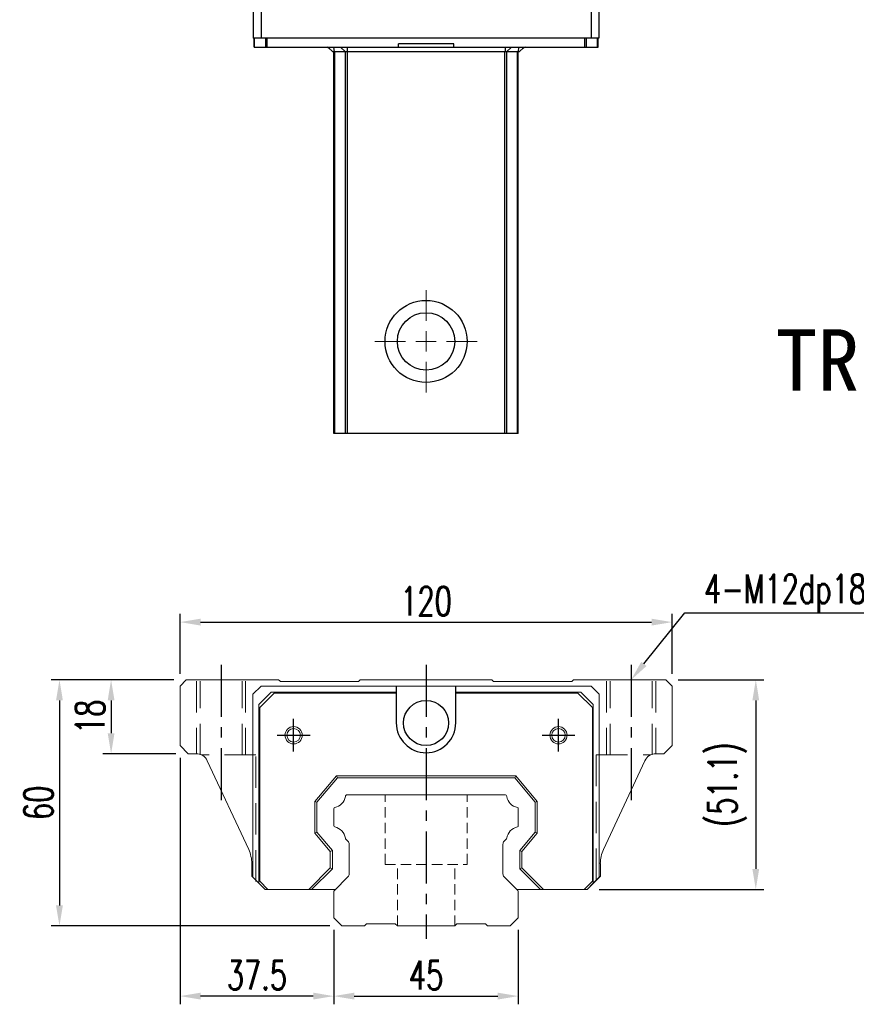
# Model space of a CAD drawing. Header units: millimetres. Extents: x 61 to 618, y 619 to 1076.
# Tile 1 of 3: x 61 to 265, y 629 to 869. Entities that reach past the tile are written whole.
import ezdxf
from ezdxf import colors
from ezdxf.entities.mleader import LeaderData, LeaderLine
from ezdxf.enums import TextEntityAlignment as Align
from ezdxf.math import Vec2, Vec3

# ---------------------------------------------------------------- set-up
doc = ezdxf.new("R2010")
doc.units = ezdxf.units.MM
doc.header["$LTSCALE"] = 2
doc.header["$PDSIZE"] = -1
for name, pattern in [('CENTER', [10.16, 6.35, -1.27, 1.27, -1.27]), ('DASHED', [0.75, 0.5, -0.25]), ('HIDDEN', [1.905, 1.27, -0.635])]:
    doc.linetypes.add(name, pattern=pattern)
for name, color, linetype in [('CHA', 2, 'Continuous'), ('CL', 1, 'CENTER'), ('HID', 2, 'DASHED'), ('OUT', 3, 'Continuous')]:
    doc.layers.add(name, color=color, linetype=linetype)
doc.styles.add('DIM-7', font='SIMPLEX.shx', dxfattribs={"width": 0.7, "bigfont": 'chineset.shx'})
doc.styles.add('T', font='kaiu.ttf')
doc.dimstyles.new('CNS', dxfattribs={"dimtxt": 3.5, "dimasz": 2.5, "dimexe": 1, "dimexo": 1.5, "dimgap": 0.09, "dimtad": 0, "dimdsep": 46, "dimtxsty": 'DIM-7', "dimcen": 0.09, "dimclrd": 1, "dimclre": 1, "dimclrt": 4, "dimadec": 0, "dimazin": 0, "dimtfac": 1, "dimtix": 1, "dimtmove": 2, "dimatfit": 3, "dimfxl": 1, "dimtvp": 0.971429, "dimtolj": 1, "dimarcsym": 0})

# ---------------------------------------------------------------- blocks, each defined once
blk = doc.blocks.new('*D8')
at = {"color": 7, "lineweight": -2}
for p, q in [((137.12, 647.34), (137.12, 629.21)), ((182.12, 647.34), (182.12, 629.21)), ((142.12, 631.21), (177.12, 631.21))]:
    blk.add_line(p, q, dxfattribs=at)
at = {"color": 7}
for points in [[(142.12, 632.05), (142.12, 630.38), (137.12, 631.21)], [(177.12, 632.05), (177.12, 630.38), (182.12, 631.21)]]:
    blk.add_solid(points, dxfattribs=at)
at = {"layer": 'DEFPOINTS', "color": 0}
for p in [(137.12, 650.34), (182.12, 650.34), (182.12, 631.21)]:
    blk.add_point(p, dxfattribs=at)
at = {"color": 7, "insert": (159.62, 636.31), "char_height": 7, "attachment_point": 5, "style": 'DIM-7'}
blk.add_mtext('\\A1;45', dxfattribs=at)
blk = doc.blocks.new('*D9')
at = {"color": 7, "lineweight": -2}
for p, q in [((99.62, 689.34), (99.62, 629.21)), ((137.12, 647.34), (137.12, 629.21)), ((132.12, 631.21), (104.62, 631.21))]:
    blk.add_line(p, q, dxfattribs=at)
at = {"color": 7}
for points in [[(104.62, 632.05), (104.62, 630.38), (99.62, 631.21)], [(132.12, 632.05), (132.12, 630.38), (137.12, 631.21)]]:
    blk.add_solid(points, dxfattribs=at)
at = {"layer": 'DEFPOINTS', "color": 0}
for p in [(99.62, 692.34), (137.12, 650.34), (99.62, 631.21)]:
    blk.add_point(p, dxfattribs=at)
at = {"color": 7, "insert": (118.37, 636.31), "char_height": 7, "attachment_point": 5, "style": 'DIM-7'}
blk.add_mtext('\\A1;37.5', dxfattribs=at)
blk = doc.blocks.new('*D10')
at = {"color": 7, "lineweight": -2}
for p, q in [((98.12, 708.34), (80.81, 708.34)), ((82.81, 703.34), (82.81, 695.34)), ((98.62, 690.34), (80.81, 690.34))]:
    blk.add_line(p, q, dxfattribs=at)
at = {"color": 7}
for points in [[(81.98, 703.34), (83.64, 703.34), (82.81, 708.34)], [(81.98, 695.34), (83.64, 695.34), (82.81, 690.34)]]:
    blk.add_solid(points, dxfattribs=at)
at = {"layer": 'DEFPOINTS', "color": 0}
for p in [(101.12, 708.34), (82.81, 690.34), (101.62, 690.34)]:
    blk.add_point(p, dxfattribs=at)
at = {"color": 7, "insert": (77.71, 699.34), "char_height": 7, "attachment_point": 5, "rotation": 90, "style": 'DIM-7'}
blk.add_mtext('\\A1;18', dxfattribs=at)
blk = doc.blocks.new('*D12')
at = {"color": 7, "lineweight": -2}
for p, q in [((99.62, 709.84), (99.62, 724.43)), ((219.62, 709.84), (219.62, 724.43)), ((104.62, 722.43), (214.62, 722.43))]:
    blk.add_line(p, q, dxfattribs=at)
at = {"color": 7}
for points in [[(104.62, 723.26), (104.62, 721.59), (99.62, 722.43)], [(214.62, 723.26), (214.62, 721.59), (219.62, 722.43)]]:
    blk.add_solid(points, dxfattribs=at)
at = {"layer": 'DEFPOINTS', "color": 0}
for p in [(219.62, 722.43), (99.62, 706.84), (219.62, 706.84)]:
    blk.add_point(p, dxfattribs=at)
at = {"color": 7, "insert": (159.62, 727.53), "char_height": 7, "attachment_point": 5, "style": 'DIM-7'}
blk.add_mtext('\\A1;120', dxfattribs=at)
blk = doc.blocks.new('*D13')
at = {"color": 7, "lineweight": -2}
for p, q in [((221.12, 708.34), (242.03, 708.34)), ((240.03, 703.34), (240.03, 662.24)), ((201.87, 657.24), (242.03, 657.24))]:
    blk.add_line(p, q, dxfattribs=at)
at = {"color": 7}
for points in [[(239.19, 703.34), (240.86, 703.34), (240.03, 708.34)], [(239.19, 662.24), (240.86, 662.24), (240.03, 657.24)]]:
    blk.add_solid(points, dxfattribs=at)
at = {"layer": 'DEFPOINTS', "color": 0}
for p in [(218.12, 708.34), (198.87, 657.24), (240.03, 657.24)]:
    blk.add_point(p, dxfattribs=at)
at = {"color": 7, "insert": (233.09, 682.79), "char_height": 7, "attachment_point": 5, "rotation": 90, "style": 'DIM-7'}
blk.add_mtext('\\A1;(51.1)', dxfattribs=at)
blk = doc.blocks.new('*D21')
at = {"color": 7, "lineweight": -2}
for p, q in [((98.12, 708.34), (68.22, 708.34)), ((70.22, 703.34), (70.22, 653.34)), ((136.12, 648.34), (68.22, 648.34))]:
    blk.add_line(p, q, dxfattribs=at)
at = {"color": 7}
for points in [[(69.38, 703.34), (71.05, 703.34), (70.22, 708.34)], [(69.38, 653.34), (71.05, 653.34), (70.22, 648.34)]]:
    blk.add_solid(points, dxfattribs=at)
at = {"layer": 'DEFPOINTS', "color": 0}
for p in [(101.12, 708.34), (70.22, 648.34), (139.12, 648.34)]:
    blk.add_point(p, dxfattribs=at)
at = {"color": 7, "insert": (65.12, 678.34), "char_height": 7, "attachment_point": 5, "rotation": 90, "style": 'DIM-7'}
blk.add_mtext('\\A1;60', dxfattribs=at)
blk = doc.blocks.new('SW_CENTERMARKSYMBOL_2')
at = {"color": 0, "linetype": 'Continuous', "lineweight": 18}
for p, q in [((0, 5), (0, 12.5)), ((0, 0), (0, 2.5)), ((-5, 0), (-12.5, 0)), ((0, 0), (-2.5, 0)), ((0, 0), (0, -2.5)), ((0, 0), (2.5, 0)), ((5, 0), (12.5, 0)), ((0, -5), (0, -12.5))]:
    blk.add_line(p, q, dxfattribs=at)

msp = doc.modelspace()

# ---------------------------------------------------------------- linework, layer by layer
at = {"color": 7, "linetype": 'Continuous', "lineweight": 25}
for p, q in [((117.468, 878.395), (117.468, 864.895)), ((119.369, 878.395), (119.369, 864.895)), ((199.868, 878.395), (199.868, 864.895)), ((201.768, 878.395), (201.768, 864.895)), ((119.369, 864.895), (117.468, 864.895)), ((117.668, 862.695), (117.668, 864.895)), ((117.815, 862.695), (117.815, 864.895)), ((199.868, 864.895), (119.369, 864.895)), ((120.522, 862.695), (120.522, 864.895)), ((120.876, 862.695), (120.876, 864.895)), ((198.361, 862.695), (198.361, 864.895)), ((198.715, 862.695), (198.715, 864.895)), ((201.768, 864.895), (199.868, 864.895)), ((201.422, 862.695), (201.422, 864.895)), ((201.568, 862.695), (201.568, 864.895)), ((117.668, 862.695), (117.815, 862.695)), ((117.815, 862.695), (120.522, 862.695)), ((120.522, 862.695), (120.876, 862.695)), ((120.876, 862.695), (152.868, 862.695)), ((136.153, 862.219), (135.48, 862.695)), ((135.677, 862.695), (136.877, 861.495)), ((137.026, 862.695), (137.214, 861.495)), ((138.767, 862.695), (139.965, 861.495)), ((140.364, 862.695), (140.364, 861.495)), ((166.368, 863.495), (152.868, 863.495)), ((152.868, 862.695), (152.868, 863.495)), ((152.868, 862.695), (166.368, 862.695)), ((166.368, 862.695), (166.368, 863.495)), ((166.368, 862.695), (198.361, 862.695)), ((178.873, 862.695), (178.873, 861.495)), ((180.469, 862.695), (179.272, 861.495)), ((182.211, 862.695), (182.023, 861.495)), ((183.56, 862.695), (182.36, 861.495)), ((183.757, 862.695), (183.084, 862.219)), ((198.361, 862.695), (198.715, 862.695)), ((198.715, 862.695), (201.422, 862.695)), ((201.422, 862.695), (201.568, 862.695)), ((137.214, 861.495), (136.877, 861.495)), ((137.118, 768.395), (137.118, 861.495)), ((139.965, 861.495), (137.214, 861.495)), ((137.358, 768.395), (137.358, 861.495)), ((139.934, 768.395), (139.934, 861.495)), ((140.364, 861.495), (139.965, 861.495)), ((178.873, 861.495), (140.364, 861.495)), ((140.428, 768.395), (140.428, 861.495)), ((178.809, 768.395), (178.809, 861.495)), ((179.272, 861.495), (178.873, 861.495)), ((182.023, 861.495), (179.272, 861.495)), ((179.303, 768.395), (179.303, 861.495)), ((181.879, 768.395), (181.879, 861.495)), ((182.36, 861.495), (182.023, 861.495)), ((182.118, 768.395), (182.118, 861.495)), ((178.809, 768.395), (140.428, 768.395))]:
    msp.add_line(p, q, dxfattribs=at)
for radius in [10, 7]:
    msp.add_circle((159.618, 790.895), radius, dxfattribs=at)
for points, knots in [([(137.358, 768.395), (137.296, 768.395), (137.231, 768.395), (137.141, 768.395), (137.118, 768.395), (137.118, 768.395)], [0, 0, 0, 0, 0.5, 0.5, 1, 1, 1, 1]), ([(139.934, 768.395), (139.887, 768.395), (139.793, 768.395), (139.504, 768.395), (139.308, 768.395), (138.836, 768.395), (138.561, 768.395), (137.974, 768.395), (137.663, 768.395), (137.358, 768.395)], [0, 0, 0, 0, 0.25, 0.25, 0.5, 0.5, 0.75, 0.75, 1, 1, 1, 1]), ([(140.428, 768.395), (140.374, 768.395), (140.316, 768.395), (140.204, 768.395), (140.149, 768.395), (140.056, 768.395), (140.017, 768.395), (139.96, 768.395), (139.942, 768.395), (139.934, 768.395)], [0, 0, 0, 0, 0.25, 0.25, 0.5, 0.5, 0.75, 0.75, 1, 1, 1, 1]), ([(179.303, 768.395), (179.295, 768.395), (179.277, 768.395), (179.22, 768.395), (179.181, 768.395), (179.088, 768.395), (179.033, 768.395), (178.921, 768.395), (178.863, 768.395), (178.809, 768.395)], [0, 0, 0, 0, 0.25, 0.25, 0.5, 0.5, 0.75, 0.75, 1, 1, 1, 1]), ([(181.879, 768.395), (181.573, 768.395), (181.263, 768.395), (180.676, 768.395), (180.401, 768.395), (179.929, 768.395), (179.733, 768.395), (179.444, 768.395), (179.35, 768.395), (179.303, 768.395)], [0, 0, 0, 0, 0.25, 0.25, 0.5, 0.5, 0.75, 0.75, 1, 1, 1, 1]), ([(182.118, 768.395), (182.118, 768.395), (182.096, 768.395), (182.006, 768.395), (181.941, 768.395), (181.879, 768.395)], [0, 0, 0, 0, 0.5, 0.5, 1, 1, 1, 1])]:
    msp.add_open_spline(points, degree=3, knots=knots, dxfattribs=at)
at = {"layer": 'CL', "color": 0}
for p, q in [((109.618, 712.037), (109.618, 677.12)), ((159.618, 712.037), (159.618, 645.155)), ((209.618, 712.037), (209.618, 677.12)), ((127.319, 690.837), (127.319, 698.837)), ((191.918, 690.837), (191.918, 698.837)), ((123.319, 694.837), (131.319, 694.837)), ((187.918, 694.837), (195.918, 694.837))]:
    msp.add_line(p, q, dxfattribs=at)
at = {"layer": 'HID', "color": 0, "linetype": 'HIDDEN', "lineweight": 0, "ltscale": 3}
for p, q in [((103.618, 708.037), (103.618, 690.336)), ((104.493, 690.037), (104.493, 708.037)), ((114.743, 690.037), (114.743, 708.037)), ((115.618, 708.037), (115.618, 690.037)), ((203.618, 708.037), (203.618, 690.037)), ((204.493, 690.037), (204.493, 708.037)), ((214.743, 690.037), (214.743, 708.037)), ((215.618, 708.037), (215.618, 690.336)), ((118.118, 690.037), (104.857, 690.037)), ((118.118, 659.187), (118.118, 690.037)), ((201.118, 690.037), (201.118, 659.187)), ((201.118, 690.037), (214.38, 690.037))]:
    msp.add_line(p, q, dxfattribs=at)
at = {"layer": 'HID', "color": 0, "linetype": 'HIDDEN', "lineweight": 0}
for p, q in [((149.618, 663.337), (149.618, 680.337)), ((169.618, 663.337), (169.618, 680.337)), ((149.618, 663.337), (169.618, 663.337)), ((152.618, 648.337), (152.618, 663.337)), ((166.618, 648.337), (166.618, 663.337))]:
    msp.add_line(p, q, dxfattribs=at)
at = {"layer": 'OUT', "color": 0, "linetype": 'Continuous', "lineweight": 15}
for p, q in [((99.618, 706.837), (101.118, 708.337)), ((99.619, 692.337), (99.619, 706.837)), ((101.118, 708.337), (123.669, 708.337)), ((119.369, 706.837), (117.368, 704.837)), ((152.869, 706.837), (119.369, 706.837)), ((123.669, 708.337), (123.922, 708.083)), ((124.276, 707.937), (142.961, 707.937)), ((143.315, 708.083), (143.569, 708.337)), ((143.569, 708.337), (175.668, 708.337)), ((166.368, 706.837), (152.869, 706.837)), ((199.868, 706.837), (166.368, 706.837)), ((175.668, 708.337), (175.922, 708.083)), ((176.276, 707.937), (194.961, 707.937)), ((195.315, 708.083), (195.568, 708.337)), ((195.568, 708.337), (218.119, 708.337)), ((201.869, 704.837), (199.868, 706.837)), ((218.119, 708.337), (219.619, 706.837)), ((219.618, 706.837), (219.618, 692.337)), ((117.368, 704.837), (117.368, 660.237)), ((118.868, 702.337), (121.868, 705.337)), ((122.568, 705.137), (119.068, 701.637)), ((121.868, 705.337), (152.368, 705.337)), ((152.368, 705.137), (122.568, 705.137)), ((166.868, 705.337), (197.368, 705.337)), ((196.668, 705.137), (166.868, 705.137)), ((200.168, 701.637), (196.668, 705.137)), ((197.368, 705.337), (200.369, 702.337)), ((201.869, 660.237), (201.869, 704.837)), ((118.868, 658.737), (118.868, 702.337)), ((119.068, 701.637), (119.068, 659.237)), ((200.168, 659.237), (200.168, 701.637)), ((200.369, 702.337), (200.369, 658.737)), ((101.619, 690.337), (99.619, 692.337)), ((219.618, 692.337), (217.618, 690.337)), ((103.55, 690.337), (101.619, 690.337)), ((217.618, 690.337), (215.687, 690.337)), ((116.369, 666.944), (106.269, 688.605)), ((212.968, 688.605), (202.868, 666.944)), ((132.519, 678.69), (137.76, 684.937)), ((137.993, 684.437), (133.018, 678.508)), ((137.76, 684.937), (137.993, 684.437)), ((137.76, 684.937), (181.477, 684.937)), ((181.244, 684.437), (137.993, 684.437)), ((181.477, 684.937), (181.244, 684.437)), ((186.218, 678.508), (181.244, 684.437)), ((181.477, 684.937), (186.718, 678.69)), ((178.809, 680.337), (140.428, 680.337)), ((132.519, 670.983), (132.519, 678.69)), ((133.018, 678.508), (132.519, 678.69)), ((133.018, 678.508), (133.018, 671.165)), ((186.718, 678.69), (186.218, 678.508)), ((186.218, 671.165), (186.218, 678.508)), ((186.718, 678.69), (186.718, 670.983)), ((137.118, 676.907), (137.118, 672.767)), ((182.119, 672.767), (182.119, 676.907)), ((132.519, 670.983), (133.018, 671.165)), ((136.268, 666.514), (132.519, 670.983)), ((133.018, 671.165), (136.769, 666.696)), ((182.469, 666.696), (186.218, 671.165)), ((186.718, 670.983), (182.968, 666.514)), ((186.718, 670.983), (186.218, 671.165)), ((140.075, 669.483), (140.576, 668.982)), ((140.869, 668.275), (140.869, 661.001)), ((178.368, 661.001), (178.368, 668.275)), ((178.661, 668.982), (179.162, 669.483)), ((136.268, 666.514), (136.769, 666.696)), ((136.268, 662.492), (136.268, 666.514)), ((136.769, 666.696), (136.769, 662.285)), ((182.469, 662.285), (182.469, 666.696)), ((182.968, 666.514), (182.469, 666.696)), ((182.968, 666.514), (182.968, 662.492)), ((117.118, 663.563), (117.118, 660.487)), ((202.119, 660.487), (202.119, 663.563)), ((117.118, 660.487), (120.368, 657.237)), ((131.013, 657.237), (136.268, 662.492)), ((136.769, 662.285), (131.72, 657.237)), ((136.268, 662.492), (136.769, 662.285)), ((182.469, 662.285), (182.968, 662.492)), ((187.517, 657.237), (182.469, 662.285)), ((182.968, 662.492), (188.224, 657.237)), ((198.869, 657.237), (202.119, 660.487)), ((117.368, 660.237), (118.868, 658.737)), ((120.368, 657.237), (118.868, 658.737)), ((119.068, 659.237), (121.068, 657.237)), ((140.576, 660.294), (137.265, 656.983)), ((181.972, 656.983), (178.661, 660.294)), ((198.169, 657.237), (200.168, 659.237)), ((200.369, 658.737), (198.869, 657.237)), ((200.369, 658.737), (201.869, 660.237)), ((121.068, 657.237), (120.368, 657.237)), ((121.068, 657.237), (131.013, 657.237)), ((131.72, 657.237), (131.013, 657.237)), ((131.72, 657.237), (137.518, 657.237)), ((137.118, 656.63), (137.118, 650.337)), ((181.718, 657.237), (187.517, 657.237)), ((182.119, 650.337), (182.119, 656.63)), ((188.224, 657.237), (187.517, 657.237)), ((188.224, 657.237), (198.169, 657.237)), ((198.869, 657.237), (198.169, 657.237)), ((137.118, 650.337), (139.118, 648.337)), ((144.618, 648.337), (145.118, 648.837)), ((145.118, 648.837), (152.118, 648.837)), ((152.119, 648.837), (152.619, 648.337)), ((166.618, 648.337), (167.118, 648.837)), ((167.119, 648.837), (174.119, 648.837)), ((174.119, 648.837), (174.618, 648.337)), ((180.118, 648.337), (182.119, 650.337)), ((139.119, 648.337), (144.619, 648.337)), ((152.619, 648.337), (166.618, 648.337)), ((174.618, 648.337), (180.118, 648.337))]:
    msp.add_line(p, q, dxfattribs=at)
at = {"layer": 'OUT', "color": 0}
for p, q in [((152.368, 706.837), (152.368, 697.837)), ((166.868, 697.837), (166.868, 706.837))]:
    msp.add_line(p, q, dxfattribs=at)
msp.add_circle((159.618, 697.837), 5.5, dxfattribs=at)
at = {"layer": 'OUT', "color": 0, "linetype": 'Continuous', "lineweight": 15}
for centre, radius in [((127.319, 694.837), 2.1), ((127.319, 694.837), 1.65), ((191.918, 694.837), 2.1), ((191.918, 694.837), 1.65)]:
    msp.add_circle(centre, radius, dxfattribs=at)
for centre, radius, start, end in [((124.276, 708.437), 0.5, 225, 270), ((142.961, 708.437), 0.5, 270, 315), ((176.276, 708.437), 0.5, 225, 270), ((194.961, 708.437), 0.5, 270, 315), ((103.55, 687.337), 3, 25, 90), ((215.687, 687.337), 3, 90, 155), ((136.701, 680.404), 3.27, 281.5912, 351.34524), ((140.428, 679.837), 0.5, 90, 171.34524), ((178.809, 679.837), 0.5, 8.65476, 90), ((182.536, 680.404), 3.27, 188.65476, 258.4088), ((137.418, 676.907), 0.3, 101.5912, 180.00001), ((181.819, 676.907), 0.3, 359.99999, 78.4088), ((137.418, 672.767), 0.3, 179.99999, 258.40879), ((136.701, 669.269), 3.27, 8.65476, 78.4088), ((182.536, 669.269), 3.27, 101.5912, 171.34524), ((181.819, 672.767), 0.3, 281.59121, 0.00001), ((140.428, 669.837), 0.5, 188.65476, 225), ((139.868, 668.275), 1, 359.99999, 45), ((179.368, 668.275), 1, 135, 180.00001), ((178.809, 669.837), 0.5, 315, 351.34524), ((109.118, 663.563), 8, 0, 25), ((210.118, 663.563), 8, 155, 180), ((139.868, 661.001), 1, 315.00001, 0.00001), ((179.368, 661.001), 1, 179.99999, 225), ((137.618, 656.63), 0.5, 135.00023, 180.00001), ((181.618, 656.63), 0.5, 360, 45)]:
    msp.add_arc(centre, radius, start, end, dxfattribs=at)
at = {"layer": 'OUT', "color": 0}
msp.add_arc((159.618, 697.837), 7.25, 180, 0, dxfattribs=at)

# ---------------------------------------------------------------- block references
at = {"color": 7, "linetype": 'Continuous', "lineweight": 0}
msp.add_blockref('SW_CENTERMARKSYMBOL_2', (159.618, 790.895), dxfattribs=at)

# ---------------------------------------------------------------- texts
at = {"layer": 'CHA', "color": 0, "style": 'T'}
msp.add_text('TRH45FE-XNC', height=15, dxfattribs=at).set_placement((300.973, 786.379), align=Align.MIDDLE)

# ---------------------------------------------------------------- dimensions: what is measured, and where the dimension line sits
at = {"color": 0}
for base, p1, p2, picture, middle in [((219.618, 722.428), (99.618, 706.837), (219.618, 706.837), '*D12', (159.618, 727.528)), ((99.619, 631.213), (137.118, 650.337), (99.619, 692.337), '*D9', (118.369, 636.313)), ((182.119, 631.213), (137.118, 650.337), (182.119, 650.337), '*D8', (159.618, 636.313))]:
    dim = msp.add_linear_dim(base=base, p1=p1, p2=p2, dimstyle='CNS', override={"dimscale": 2, "dimgap": 0.8, "dimtad": 1, "dimclrd": 7, "dimclre": 7, "dimclrt": 7, "dimtmove": 1}, dxfattribs=at)
    dim.commit()
    dim.dimension.update_dxf_attribs({"geometry": picture, "text_midpoint": middle})
for base, p2, picture, middle in [((70.215, 648.337), (139.119, 648.337), '*D21', (65.115, 678.337)), ((82.809, 690.337), (101.619, 690.337), '*D10', (77.709, 699.337))]:
    dim = msp.add_linear_dim(base=base, p1=(101.118, 708.337), p2=p2, angle=90, dimstyle='CNS', override={"dimscale": 2, "dimgap": 0.8, "dimtad": 1, "dimclrd": 7, "dimclre": 7, "dimclrt": 7, "dimtmove": 1}, dxfattribs=at)
    dim.commit()
    dim.dimension.update_dxf_attribs({"geometry": picture, "text_midpoint": middle})
dim = msp.add_linear_dim(base=(240.025, 657.237), p1=(218.119, 708.337), p2=(198.869, 657.237), angle=90, text='(<>)', dimstyle='CNS', override={"dimscale": 2, "dimgap": 0.8, "dimtad": 1, "dimclrd": 7, "dimclre": 7, "dimclrt": 7, "dimtmove": 1}, dxfattribs=at)
dim.commit()
dim.dimension.update_dxf_attribs({"geometry": '*D13', "text_midpoint": (233.092, 682.787)})

# ---------------------------------------------------------------- leaders
ml = msp.add_multileader_mtext('Standard', dxfattribs=at)
ml.set_content('{\\C7;4-M12dp18,%%C17}', color=4, style='DIM-7')
ml.set_leader_properties(color=7)
ml.build(insert=Vec2(0, 0))
ml.multileader.update_dxf_attribs({"text_left_attachment_type": 6, "text_right_attachment_type": 6, "dogleg_length": 0.36, "arrow_head_size": 5, "scale": 2})
ctx = ml.context
ctx.base_point, ctx.scale, ctx.char_height, ctx.arrow_head_size, ctx.landing_gap_size, ctx.plane_origin = Vec3(223.439, 724.703), 2, 7, 5, 4, Vec3(209.618, 708.337)
ctx.left_attachment, ctx.right_attachment = 6, 6
notes = []
notes.append((ctx, [(0, (1, 1, 0), (222.719, 724.703), (1, 0), 0.72, [(0, [(209.618, 708.337)], 0, [])])]))
ctx.mtext.insert, ctx.mtext.flow_direction = Vec3(227.439, 734.036), 5
for ctx, leaders in notes:
    for number, flags, end, landing, length, lines in leaders:
        leader = LeaderData()
        leader.index, (leader.has_last_leader_line, leader.has_dogleg_vector, leader.attachment_direction) = number, flags
        leader.last_leader_point, leader.dogleg_vector, leader.dogleg_length = Vec3(end), Vec3(landing), length
        for number, points, colour, breaks in lines:
            line = LeaderLine()
            line.index, line.vertices, line.color, line.breaks = number, Vec3.list(points), colors.encode_raw_color(colour), breaks
            leader.lines.append(line)
        ctx.leaders.append(leader)

doc.saveas('drawing.dxf')
